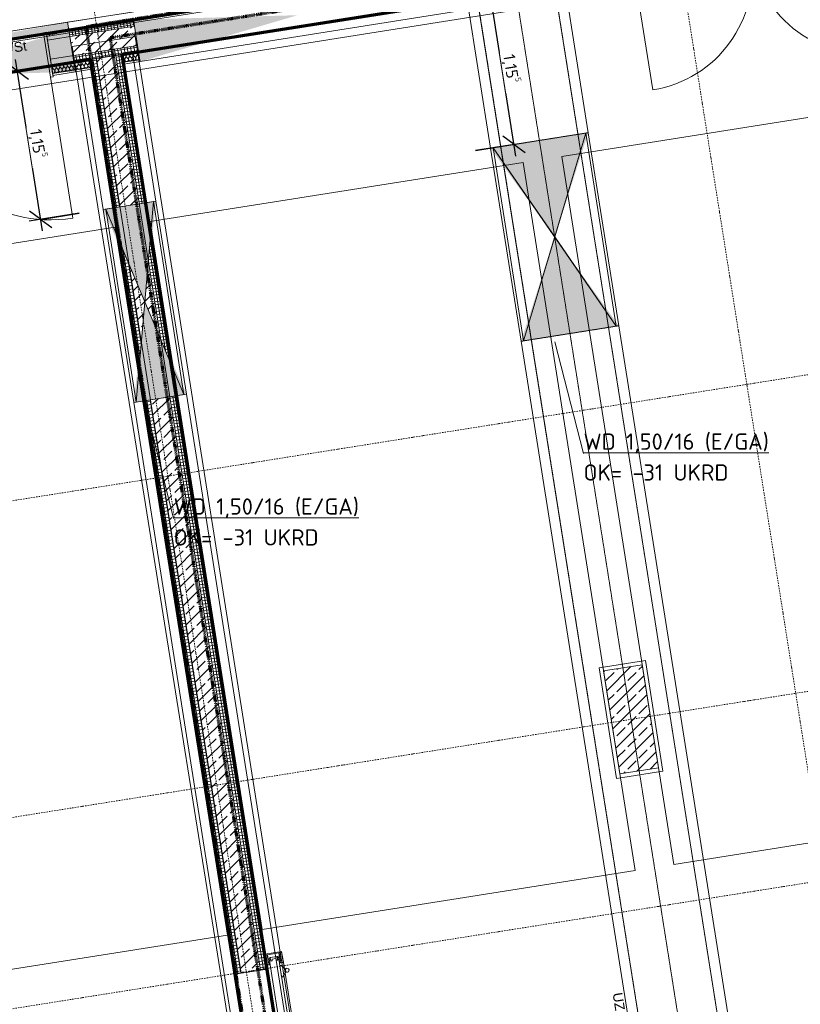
# Model space of a CAD drawing. Header units: millimetres. Extents: x 1523 to 75153, y -41886 to 10268.
# Tile 27 of 54: x 37375 to 43368, y -24164 to -16608. Entities that reach past the tile are written whole.
import ezdxf

# ---------------------------------------------------------------- set-up
doc = ezdxf.new("R2010")
doc.units = ezdxf.units.MM
for name, pattern in [('_Projekt 07 -  _  -  _  -  _  -', [7.5, 3.5, -2, 0, -2]), ('CAx_nichtHalbton', [20001.0584, 10000, -0.5292, 10000, -0.5292]), ('IMPORT-STRICHPUNKT _7_', [20, 10, -5, 0, -5]), ('IMPORT-VERDECKT _8_', [7.5, 5, -2.5]), ('Verdeckt 2x', [3.572, 2.3813, -1.1907])]:
    doc.linetypes.add(name, pattern=pattern)
for name, color, linetype, lineweight, true_color in [('50 A--Möblierung', 7, 'Continuous', 13, 0x656565), ('90 A--Achsraster _1_50_', 7, 'IMPORT-STRICHPUNKT _7_', 13, 0x656565), ('97 A--Etiketten _ Träger', 7, 'Continuous', 13, 0x656565), ('AD', 1, 'Continuous', 13, 0xff0000), ('Neubau_10 A--Stütze', 7, 'Continuous', 13, 0x656565), ('Neubau_10 A--Wand innen _tragend_', 7, 'Continuous', 13, 0x656565), ('Neubau_10 VSI--Wärmeschutz _veritkal_', 7, 'Continuous', 13, 0x656565), ('Neubau_20 A--Gründungsbelag', 7, 'Continuous', 13, 0x656565), ('Neubau_20 A--Träger _ Deckenkonstruktion', 7, 'IMPORT-VERDECKT _8_', 13, 0x656565), ('Sockelbeschichtung Sprühnebel', 7, 'Continuous', 13, 0x656565), ('Xref_706_5_--_ÜP_-1_000_16_Übersichtsplan UG_IFC 2025_01_13_dwg', 7, 'Continuous', 13, 0x767676), ('XX', 7, 'Continuous', 18, 0x804040)]:
    doc.layers.add(name, color=color, linetype=linetype, lineweight=lineweight, true_color=true_color)
for name, color, linetype, lineweight in [('AD_Detail', 7, 'Continuous', 13), ('Ax-50_BM-Bem', 7, 'Continuous', 9), ('Ax_BM-Bem', 7, 'Continuous', 9), ('GB_HLS-OBJ', 7, 'Continuous', 18), ('M-EQPM-___-IDEN', 7, 'Continuous', 9)]:
    doc.layers.add(name, color=color, linetype=linetype, lineweight=lineweight)
doc.styles.add('Arial', font='arial.ttf', dxfattribs={"height": 75})
doc.styles.add('ISOCPEUR', font='isocpeur.ttf', dxfattribs={"height": 125})
doc.styles.add('ISOCPEUR_2', font='isocpeur.ttf', dxfattribs={"height": 90})
doc.dimstyles.new('KI_1_8_mm_Isocpeur__cm_m__Aufrundung_auf_5_mm_ELT_Gesamtbemaßung', dxfattribs={"dimscale": 304.8, "dimtxt": 89.638306, "dimasz": 0.492126, "dimexe": 0.295276, "dimexo": 0.0625, "dimgap": 0.049213, "dimtad": 1, "dimlfac": 0.001, "dimrnd": 0.005, "dimzin": 0, "dimdsep": 46, "dimtxsty": 'ISOCPEUR_2', "dimblk1": 'OBLIQUE', "dimblk2": 'OBLIQUE', "dimsah": 1, "dimcen": 0.09, "dimdle": 0.295276, "dimadec": 0, "dimazin": 0, "dimtfac": 1, "dimtdec": 4, "dimtix": 1, "dimtmove": 0, "dimatfit": 3, "dimfxl": 0.984252, "dimfxlon": 1, "dimtvp": 1, "dimtfill": 1, "dimtolj": 1, "dimtzin": 0, "dimlwd": 25, "dimlwe": 25, "dimarcsym": 2})
pattern_1 = [(95.336, (0, 0), (24.891662, 2.324905), []), (185.336, (0, 0), (-2.324905, 24.891662), [])]
pattern_2 = [(86.336, (0, 0), (-86.42598, 5.53439), [0, -50]), (86.336, (-41.615, 27.72), (-86.42598, 5.53439), [0, -50])]
pattern_3 = [(131.336, (0, 0), (90.10192, 79.25683), []), (131.336, (-45.05, -39.63), (90.10192, 79.25683), [90, -30])]
pattern_4 = [(185.336, (0, 0), (-2.324905, 24.891662), []), (275.336, (0, 0), (24.891662, 2.324905), [])]

# ---------------------------------------------------------------- blocks, each defined once
blk = doc.blocks.new('SuD_WD_RB Allgemein - SuD_WD_RB Allgemein-38432118-SuD_-1UG gesamt Plot  - Blatt 2')
at = {"layer": 'AD', "lineweight": 18}
blk.add_hatch(color=256, dxfattribs=at).paths.add_polyline_path([(-185, 0), (-370, -750), (0, -750), (-144.6, -163.7)])
at = {"layer": 'AD_Detail', "lineweight": 18, "true_color": 0xff0000}
blk.add_hatch(color=1, dxfattribs=at).paths.add_polyline_path([(0, 750), (-370, 750), (-185, 0)])
at = {"layer": 'AD', "color": 7}
for p, q in [((-370, -750), (0, 750)), ((-370, 750), (0, -750)), ((-370, -750), (-370, 750)), ((-370, 750), (0, 750)), ((0, 750), (0, -750)), ((0, -750), (-370, -750))]:
    blk.add_line(p, q, dxfattribs=at)
at = {"layer": 'AD_Detail'}
for p, q in [((0, 750), (-370, 750)), ((-370, 750), (-185, 0)), ((-185, 0), (0, 750)), ((-185, 0), (-370, -750)), ((0, -750), (-185, 0)), ((-370, -750), (0, -750))]:
    blk.add_line(p, q, dxfattribs=at)
blk = doc.blocks.new('SuD_WD_RB Allgemein - SuD_WD_RB Allgemein-V10-SuD_-1UG gesamt Plot  - Blatt 2')
at = {"layer": 'AD', "lineweight": 18}
blk.add_hatch(color=256, dxfattribs=at).paths.add_polyline_path([(-360, 0), (-720.1, -750), (0, -750)])
at = {"layer": 'AD_Detail', "lineweight": 18, "true_color": 0xff0000}
blk.add_hatch(color=1, dxfattribs=at).paths.add_polyline_path([(0, 750), (-720.1, 750), (-360, 0)])
at = {"layer": 'AD', "color": 7}
for p, q in [((-720.1, -750), (0, 750)), ((-720.1, 750), (0, -750)), ((-720.1, -750), (-720.1, 750)), ((-720.1, 750), (0, 750)), ((0, 750), (0, -750)), ((0, -750), (-720.1, -750))]:
    blk.add_line(p, q, dxfattribs=at)
at = {"layer": 'AD_Detail'}
for p, q in [((0, 750), (-720.1, 750)), ((-720.1, 750), (-360, 0)), ((-360, 0), (0, 750)), ((-360, 0), (-720.1, -750)), ((0, -750), (-360, 0)), ((-720.1, -750), (0, -750))]:
    blk.add_line(p, q, dxfattribs=at)
blk = doc.blocks.new('Xref_706_5_--_ÜP_-1_000_11_Übersichtsplan UG_IFC 2024_09_30_dwg_FST_30-1-41959658-SuD_-1UG gesamt Plot  - Blatt 2')
at = {"layer": 'Neubau_10 A--Wand innen _tragend_', "color": 9, "true_color": 0xcbcbcb}
blk.add_line((-2530, 382), (7950, 382), dxfattribs=at)
at = {"layer": 'Neubau_10 A--Wand innen _tragend_', "color": 9, "true_color": 0xcbcbcb, "flags": 128}
for points in [[(-2615, 382), (-2532, 382), (-2530, 380.5), (-2530, 357.5), (-2532, 356), (-2544, 356), (-2548, 360), (-2607, 360), (-2608, 359), (-2608, 270), (-2548, 270), (-2545, 273), (-2532.2, 273), (-2530, 270.8), (-2530, 250), (-2615, 250)], [(-2532, 380), (-2610, 380), (-2610, 362), (-2547.2, 362), (-2544.2, 359), (-2532, 359)], [(-2423, 351), (-2511, 351), (-2511, 354), (-2511, 360.6), (-2476.6, 389.5), (-2457.4, 389.5), (-2423, 360.6), (-2423, 354)], [(-2581.9, 287.2), (-2584, 289.2), (-2584, 340.8), (-2581.9, 342.8), (-2557, 342.1), (-2555, 340.1), (-2555, 331.2), (-2556, 331.2), (-2556, 339.7), (-2557.4, 341.1), (-2581.6, 341.7), (-2583, 340.3), (-2583, 289.7), (-2581.6, 288.3), (-2557.4, 288.9), (-2556, 290.3), (-2556, 298.8), (-2555, 298.8), (-2555, 289.9), (-2557, 287.9)], [(-2581.5, 343), (-2581.5, 345.8), (-2576.3, 351), (-1293.7, 351), (-1285.7, 343), (-1259.2, 342.1), (-1259.2, 331), (-1273.2, 331), (-1273.2, 299), (-1259.2, 299), (-1259.2, 288), (-1285.7, 287), (-1293.7, 279), (-2576.3, 279), (-2581.5, 284.2), (-2581.5, 287), (-2555, 288), (-2555, 300), (-2570, 300), (-2570, 330), (-2555, 330), (-2555, 342)], [(-2608, 268), (-2608, 253), (-2532, 253), (-2532, 270), (-2533.1, 271), (-2544.2, 271), (-2547.2, 268)]]:
    blk.add_lwpolyline(points, close=True, dxfattribs=at)
at = {"layer": 'Neubau_10 A--Wand innen _tragend_', "color": 9, "true_color": 0xcbcbcb}
for start, end in [(0, 180), (180, 0)]:
    blk.add_arc((-2467, 401), 15, start, end, dxfattribs=at)
blk = doc.blocks.new('Xref_706_5_--_ÜP_-1_000_11_Übersichtsplan UG_IFC 2024_09_30_dwg_Tür Ol 2-Fl 27_9-41959946-SuD_-1UG gesamt Plot  - Blatt 2')
at = {"layer": 'Neubau_10 A--Wand innen _tragend_', "color": 9, "true_color": 0xcbcbcb}
for p, q in [((-905, 0), (-905, 905)), ((905, 0), (905, 905))]:
    blk.add_line(p, q, dxfattribs=at)
at = {"layer": 'Neubau_10 A--Wand innen _tragend_', "color": 9, "true_color": 0xcbcbcb, "flags": 128}
for points in [[(-1005, 75), (-990, 75), (-990, 0)], [(-1005, -50), (-905, -50), (-905, 0), (-1005, 0), (-1005, -50), (-1005, 0), (-1005, -50), (-1005, -200), (-1005, -250)], [(1005, -50), (905, -50), (905, 0), (1005, 0), (1005, -50), (1005, 0), (1005, -50), (1005, -200), (1005, -250)], [(1005, 75), (990, 75), (990, 0)]]:
    blk.add_lwpolyline(points, dxfattribs=at)
at = {"layer": 'Neubau_10 A--Wand innen _tragend_', "color": 9, "true_color": 0xcbcbcb}
for centre, start, end in [((-905, 0), 360, 90), ((905, 0), 90, 180)]:
    blk.add_arc(centre, 905, start, end, dxfattribs=at)
blk = doc.blocks.new('Xref_706_5_--_ÜP_-1_000_11_Übersichtsplan UG_IFC 2024_09_30_dwg__X384-41959957-SuD_-1UG gesamt Plot  - Blatt 2')
at = {"layer": 'Neubau_10 A--Wand innen _tragend_', "color": 9, "true_color": 0xcbcbcb, "flags": 128}
for points in [[(11157.1, -53315.3), (11158.6, -53316.6), (11161.1, -53324), (11159.3, -53331.6), (11153.8, -53337.1), (11146.2, -53338.9), (11138.8, -53336.4), (11127, -53328.4), (11123.5, -53326.7), (11119.6, -53326), (11115.7, -53326.3), (11112, -53327.8), (11108.8, -53330.1), (11106.5, -53333.3), (11105.1, -53337), (11104.7, -53340.9), (11105.4, -53344.8), (11107.2, -53348.3), (11109.8, -53351.2), (11113.2, -53353.3), (11117, -53354.4), (11120.9, -53354.4), (11124.7, -53353.3), (11128.1, -53351.2)], [(11104.8, -53317.7), (11105.8, -53319.8), (11108.5, -53322.7), (11111.8, -53324.7), (11115.6, -53325.8), (11119.6, -53325.8), (11123.4, -53324.8), (11126.7, -53322.7), (11134.4, -53316.4)], [(11129.4, -53379.8), (11126, -53381.8), (11122.2, -53382.9), (11118.3, -53382.9), (11114.5, -53381.8), (11111.2, -53379.7), (11108.5, -53376.8), (11106.7, -53373.3), (11106, -53369.4), (11106.4, -53365.5), (11107.8, -53361.8), (11110.2, -53358.7), (11113.3, -53356.3), (11117, -53354.9), (11120.9, -53354.5), (11124.8, -53355.2), (11128.3, -53357), (11140.1, -53365), (11147.5, -53367.4), (11155.1, -53365.6), (11160.7, -53360.1), (11162.4, -53352.5), (11160, -53345.1), (11154, -53340.1), (11146.2, -53339), (11139.1, -53342.1), (11128.1, -53351.2)], [(11130.7, -53408.3), (11127.4, -53410.4), (11123.6, -53411.5), (11119.6, -53411.5), (11115.8, -53410.4), (11112.5, -53408.3), (11109.8, -53405.4), (11108.1, -53401.8), (11107.4, -53398), (11107.7, -53394), (11109.1, -53390.4), (11111.5, -53387.2), (11114.6, -53384.8), (11118.3, -53383.4), (11122.2, -53383), (11126.1, -53383.7), (11129.7, -53385.5), (11141.5, -53393.5), (11148.9, -53396), (11156.5, -53394.2), (11162, -53388.6), (11163.8, -53381), (11161.3, -53373.6), (11155.3, -53368.6), (11147.6, -53367.6), (11140.4, -53370.7), (11129.4, -53379.8)], [(11132, -53436.9), (11128.7, -53438.9), (11124.9, -53440), (11121, -53440), (11117.2, -53438.9), (11113.8, -53436.8), (11111.2, -53433.9), (11109.4, -53430.4), (11108.7, -53426.5), (11109, -53422.6), (11110.5, -53418.9), (11112.8, -53415.8), (11116, -53413.4), (11119.6, -53411.9), (11123.6, -53411.6), (11127.4, -53412.3), (11131, -53414), (11142.8, -53422.1), (11150.2, -53424.5), (11157.8, -53422.7), (11163.3, -53417.2), (11165.1, -53409.6), (11162.6, -53402.2), (11156.6, -53397.2), (11148.9, -53396.1), (11141.7, -53399.2), (11130.7, -53408.3)], [(11133.4, -53465.4), (11130, -53467.5), (11126.2, -53468.5), (11122.3, -53468.5), (11118.5, -53467.4), (11115.1, -53465.4), (11112.5, -53462.5), (11110.7, -53458.9), (11110, -53455.1), (11110.4, -53451.1), (11111.8, -53447.5), (11114.2, -53444.3), (11117.3, -53441.9), (11121, -53440.5), (11124.9, -53440.1), (11128.8, -53440.8), (11132.3, -53442.6), (11144.1, -53450.6), (11151.5, -53453.1), (11159.1, -53451.3), (11164.6, -53445.7), (11166.4, -53438.1), (11163.9, -53430.7), (11157.9, -53425.7), (11150.2, -53424.6), (11143.1, -53427.8), (11132, -53436.9)], [(11134.7, -53493.9), (11131.3, -53496), (11127.6, -53497.1), (11123.6, -53497.1), (11119.8, -53496), (11116.5, -53493.9), (11113.8, -53491), (11112.1, -53487.5), (11111.3, -53483.6), (11111.7, -53479.7), (11113.1, -53476), (11115.5, -53472.8), (11118.6, -53470.5), (11122.3, -53469), (11126.2, -53468.7), (11130.1, -53469.4), (11133.6, -53471.1), (11145.5, -53479.1), (11152.9, -53481.6), (11160.5, -53479.8), (11166, -53474.3), (11167.8, -53466.7), (11165.3, -53459.3), (11159.3, -53454.3), (11151.5, -53453.2), (11144.4, -53456.3), (11133.4, -53465.4)], [(11136, -53522.5), (11132.7, -53524.6), (11128.9, -53525.6), (11124.9, -53525.6), (11121.2, -53524.5), (11117.8, -53522.5), (11115.2, -53519.5), (11113.4, -53516), (11112.7, -53512.1), (11113, -53508.2), (11114.5, -53504.5), (11116.8, -53501.4), (11120, -53499), (11123.6, -53497.6), (11127.6, -53497.2), (11131.4, -53497.9), (11135, -53499.7), (11146.8, -53507.7), (11154.2, -53510.1), (11161.8, -53508.3), (11167.3, -53502.8), (11169.1, -53495.2), (11166.6, -53487.8), (11160.6, -53482.8), (11152.9, -53481.7), (11145.7, -53484.9), (11134.7, -53493.9)], [(11137.4, -53551), (11134, -53553.1), (11130.2, -53554.2), (11126.3, -53554.2), (11122.5, -53553.1), (11119.1, -53551), (11116.5, -53548.1), (11114.7, -53544.5), (11114, -53540.7), (11114.4, -53536.7), (11115.8, -53533.1), (11118.2, -53529.9), (11121.3, -53527.5), (11125, -53526.1), (11128.9, -53525.7), (11132.8, -53526.4), (11136.3, -53528.2), (11148.1, -53536.2), (11155.5, -53538.7), (11163.1, -53536.9), (11168.6, -53531.3), (11170.4, -53523.7), (11167.9, -53516.3), (11161.9, -53511.3), (11154.2, -53510.3), (11147.1, -53513.4), (11136, -53522.5)], [(11138.7, -53579.6), (11135.3, -53581.6), (11131.5, -53582.7), (11127.6, -53582.7), (11123.8, -53581.6), (11120.5, -53579.5), (11117.8, -53576.6), (11116.1, -53573.1), (11115.3, -53569.2), (11115.7, -53565.3), (11117.1, -53561.6), (11119.5, -53558.5), (11122.6, -53556.1), (11126.3, -53554.7), (11130.2, -53554.3), (11134.1, -53555), (11137.6, -53556.7), (11149.4, -53564.8), (11156.9, -53567.2), (11164.5, -53565.4), (11170, -53559.9), (11171.7, -53552.3), (11169.3, -53544.9), (11163.3, -53539.9), (11155.5, -53538.8), (11148.4, -53541.9), (11137.4, -53551)], [(11173, -53615.2), (11174.4, -53609.4), (11171.9, -53602), (11165.9, -53597), (11158.2, -53595.9), (11151, -53599), (11140, -53608.1), (11136.7, -53610.2), (11132.9, -53611.2), (11128.9, -53611.2), (11125.1, -53610.2), (11121.8, -53608.1), (11119.1, -53605.2), (11117.4, -53601.6), (11116.7, -53597.8), (11117, -53593.8), (11118.4, -53590.2), (11120.8, -53587), (11124, -53584.6), (11127.6, -53583.2), (11131.6, -53582.8), (11135.4, -53583.5), (11139, -53585.3), (11150.8, -53593.3), (11158.2, -53595.8), (11165.8, -53594), (11171.3, -53588.4), (11173.1, -53580.8), (11170.6, -53573.4), (11164.6, -53568.4), (11156.9, -53567.3), (11149.7, -53570.5), (11138.7, -53579.6)], [(11144.3, -53616.5), (11140.3, -53613.8), (11136.8, -53612.1), (11132.9, -53611.4), (11129, -53611.7), (11125.3, -53613.2), (11122.1, -53615.5), (11120.6, -53617.7)]]:
    blk.add_lwpolyline(points, dxfattribs=at)
blk = doc.blocks.new('Xref_706_5_--_ÜP_-1_000_11_Übersichtsplan UG_IFC 2024_09_30_dwg__X385-41959958-SuD_-1UG gesamt Plot  - Blatt 2')
at = {"layer": 'Neubau_10 A--Wand innen _tragend_', "color": 9, "true_color": 0xcbcbcb, "flags": 128}
for points in [[(11086.2, -52941.8), (11086.8, -52945.2), (11088.6, -52948.7), (11091.2, -52951.6), (11094.6, -52953.7), (11098.3, -52954.8), (11102.3, -52954.8), (11106.1, -52953.7), (11109.4, -52951.7), (11120.5, -52942.6), (11126.6, -52939.9)], [(11129.6, -52939.7), (11135.3, -52940.5), (11141.3, -52945.5), (11143.8, -52952.9), (11142, -52960.5), (11136.5, -52966.1), (11128.9, -52967.9), (11121.5, -52965.4), (11109.7, -52957.4), (11106.2, -52955.6), (11102.3, -52954.9), (11098.4, -52955.3), (11094.7, -52956.7), (11091.6, -52959.1), (11089.2, -52962.3), (11087.8, -52965.9), (11087.4, -52969.9), (11088.1, -52973.7), (11089.9, -52977.3), (11092.5, -52980.2), (11095.9, -52982.3), (11099.7, -52983.3), (11103.6, -52983.4), (11107.4, -52982.3), (11110.8, -52980.2)], [(11112.1, -53008.8), (11108.7, -53010.8), (11104.9, -53011.9), (11101, -53011.9), (11097.2, -53010.8), (11093.9, -53008.7), (11091.2, -53005.8), (11089.5, -53002.3), (11088.7, -52998.4), (11089.1, -52994.5), (11090.5, -52990.8), (11092.9, -52987.7), (11096, -52985.3), (11099.7, -52983.8), (11103.6, -52983.5), (11107.5, -52984.2), (11111, -52985.9), (11122.8, -52994), (11130.3, -52996.4), (11137.9, -52994.6), (11143.4, -52989.1), (11145.1, -52981.5), (11142.7, -52974.1), (11136.7, -52969.1), (11128.9, -52968), (11121.8, -52971.1), (11110.8, -52980.2)], [(11099.6, -53067.7), (11096.5, -53065.8), (11093.9, -53062.9), (11092.1, -53059.4), (11091.4, -53055.5), (11091.8, -53051.6), (11093.2, -53047.9), (11095.5, -53044.7), (11098.7, -53042.4), (11102.4, -53040.9), (11106.3, -53040.5), (11110.2, -53041.3), (11113.7, -53043), (11125.5, -53051), (11132.9, -53053.5), (11140.5, -53051.7), (11146, -53046.2), (11147.8, -53038.6), (11145.3, -53031.2), (11139.3, -53026.2), (11131.6, -53025.1), (11124.4, -53028.2), (11113.4, -53037.3), (11110.1, -53039.4), (11106.3, -53040.4), (11102.3, -53040.4), (11098.5, -53039.3), (11095.2, -53037.3), (11092.5, -53034.3), (11090.8, -53030.8), (11090.1, -53026.9), (11090.4, -53023), (11091.8, -53019.3), (11094.2, -53016.2), (11097.4, -53013.8), (11101, -53012.4), (11105, -53012), (11108.8, -53012.7), (11112.4, -53014.5), (11124.2, -53022.5), (11131.6, -53025), (11139.2, -53023.1), (11144.7, -53017.6), (11146.5, -53010), (11144, -53002.6), (11138, -52997.6), (11130.3, -52996.5), (11123.1, -52999.7), (11112.1, -53008.8)], [(11148.6, -53065.4), (11146.7, -53059.7), (11140.7, -53054.7), (11132.9, -53053.6), (11125.8, -53056.7), (11114.8, -53065.8), (11112.7, -53067.1)]]:
    blk.add_lwpolyline(points, dxfattribs=at)
blk = doc.blocks.new('Xref_706_5_--_ÜP_-1_000_11_Übersichtsplan UG_IFC 2024_09_30_dwg_Tür Ol 1-Fl 27_17-41959960-SuD_-1UG gesamt Plot  - Blatt 2')
at = {"layer": 'Neubau_10 A--Wand innen _tragend_', "color": 9, "true_color": 0xcbcbcb}
blk.add_line((547.5, 10), (547.5, 1105), dxfattribs=at)
at = {"layer": 'Neubau_10 A--Wand innen _tragend_', "color": 9, "true_color": 0xcbcbcb, "flags": 128}
for points in [[(-567.5, -335), (-547.5, -335), (-547.5, 10), (-567.5, 10)], [(-567.5, -325), (-567.5, -275), (-567.5, -125), (-567.5, -75), (-567.5, -15), (-567.5, 0), (-567.5, -15), (-567.5, -75), (-567.5, -125), (-567.5, -275)], [(567.5, -335), (547.5, -335), (547.5, 10), (567.5, 10)], [(567.5, -325), (567.5, -275), (567.5, -125), (567.5, -75), (567.5, -15), (567.5, 0), (567.5, -15), (567.5, -75), (567.5, -125), (567.5, -275)]]:
    blk.add_lwpolyline(points, close=True, dxfattribs=at)
at = {"layer": 'Neubau_10 A--Wand innen _tragend_', "color": 9, "true_color": 0xcbcbcb}
blk.add_arc((547.5, 10), 1095, 90, 180, dxfattribs=at)
blk = doc.blocks.new('Xref_706_5_--_ÜP_-1_000_11_Übersichtsplan UG_IFC 2024_09_30_dwg_Standard-Rastermarker_7-V2-SuD_-1UG gesamt Plot  - Blatt 2')
at = {"layer": '90 A--Achsraster _1_50_', "color": 9, "true_color": 0xcbcbcb}
blk.add_line((37913.7, 0), (93092.9, 0), dxfattribs=at)
blk = doc.blocks.new('Xref_706_5_--_ÜP_-1_000_11_Übersichtsplan UG_IFC 2024_09_30_dwg_Standard-Rastermarker_7-V3-SuD_-1UG gesamt Plot  - Blatt 2')
at = {"layer": '90 A--Achsraster _1_50_', "color": 9, "true_color": 0xcbcbcb}
blk.add_line((36749.5, 0), (91928.7, 0), dxfattribs=at)
blk = doc.blocks.new('Xref_706_5_--_ÜP_-1_000_11_Übersichtsplan UG_IFC 2024_09_30_dwg_Standard-Rastermarker_12-V5-SuD_-1UG gesamt Plot  - Blatt 2')
at = {"layer": '90 A--Achsraster _1_50_', "color": 9, "true_color": 0xcbcbcb}
blk.add_line((0, 0), (28500, 0), dxfattribs=at)
blk = doc.blocks.new('Xref_706_5_--_ÜP_-1_000_11_Übersichtsplan UG_IFC 2024_09_30_dwg_Standard-Rastermarker_7-V7-SuD_-1UG gesamt Plot  - Blatt 2')
at = {"layer": '90 A--Achsraster _1_50_', "color": 9, "true_color": 0xcbcbcb}
blk.add_line((37359.3, 0), (92538.5, 0), dxfattribs=at)
blk = doc.blocks.new('Xref_706_5_--_ÜP_-1_000_11_Übersichtsplan UG_IFC 2024_09_30_dwg_Standard-Rastermarker_7-V9-SuD_-1UG gesamt Plot  - Blatt 2')
at = {"layer": '90 A--Achsraster _1_50_', "color": 9, "true_color": 0xcbcbcb}
blk.add_line((36979.2, 0), (92158.4, 0), dxfattribs=at)
blk = doc.blocks.new('Xref_706_5_--_ÜP_-1_000_16_Übersichtsplan UG_IFC 2025_01_13_dwg-35469238-SuD_-1UG gesamt Plot  - Blatt 2')
at = {"layer": 'Neubau_10 A--Stütze', "true_color": 0xcbcbcb}
h = blk.add_hatch(dxfattribs=at)
h.set_pattern_fill('FP_2', color=9, style=0, pattern_type=2)
h.set_pattern_definition(pattern_3)
h.paths.add_polyline_path([(19302, -49034.3), (19274.1, -48735.6), (18477.6, -48810), (18505.5, -49108.7), (19250.6, -49039.1)])
at = {"layer": 'Neubau_10 A--Wand innen _tragend_', "true_color": 0xededed}
for points in [[(13611.8, -52361.5), (13333.8, -51132), (13288.2, -52391.7), (13596.9, -52362.9)], [(13613, -54121.3), (13658.5, -52861.6), (13335, -52892.1), (13606.9, -54094.5)], [(13420.5, -54136.6), (13333.6, -52892), (13275.2, -52897.4), (13417.2, -54108.8)]]:
    blk.add_hatch(color=7, dxfattribs=at).paths.add_polyline_path(points)
at = {"layer": 'Neubau_10 A--Wand innen _tragend_', "true_color": 0xcbcbcb}
h = blk.add_hatch(dxfattribs=at)
h.set_pattern_fill('FP_3', color=9, style=0, pattern_type=2)
h.set_pattern_definition(pattern_4)
h.paths.add_polyline_path([(20627.8, -51883.3), (20623.1, -51833.5), (16189.1, -52247.7), (16193.7, -52297.5), (19684.8, -51971.4)])
h.paths.add_polyline_path([(15948.7, -52270.2), (14936.4, -52364.7), (15142.8, -52395.7), (15751.5, -52338.8)])
h.paths.add_polyline_path([(14700.2, -52437), (14695.6, -52387.2), (13623.6, -52487.3), (13628.2, -52537.1), (14700.2, -52437)])
h = blk.add_hatch(dxfattribs=at)
h.set_pattern_fill('FP_2', color=9, style=0, pattern_type=2)
h.set_pattern_definition(pattern_3)
h.paths.add_polyline_path([(20641.7, -52032.7), (20627.8, -51883.3), (16193.7, -52297.5), (16207.7, -52446.8), (20618.1, -52034.9)])
h.paths.add_polyline_path([(15454, -52442.3), (15751.5, -52338.8), (15142.8, -52395.7), (15454, -52442.3)])
h.paths.add_polyline_path([(15761.9, -52488.5), (15454, -52442.3), (15159.7, -52544.7), (15733.3, -52491.2)])
h.paths.add_polyline_path([(14714.2, -52586.4), (14700.2, -52437), (13628.2, -52537.1), (13642.2, -52686.5), (14673.2, -52590.2)])
h = blk.add_hatch(dxfattribs=at)
h.set_pattern_fill('FP_3', color=9, style=0, pattern_type=2)
h.set_pattern_definition(pattern_4)
h.paths.add_polyline_path([(20646.4, -52082.5), (20641.7, -52032.7), (16207.7, -52446.8), (16212.3, -52496.6), (20638.5, -52083.2)])
h.paths.add_polyline_path([(15968.3, -52519.4), (15761.9, -52488.5), (15159.7, -52544.7), (14962.4, -52613.4), (15920, -52523.9)])
h.paths.add_polyline_path([(14718.8, -52636.1), (14714.2, -52586.4), (13642.2, -52686.5), (13646.8, -52736.3), (14670, -52640.7)])
at = {"layer": 'Neubau_10 A--Wand innen _tragend_', "true_color": 0xededed}
h = blk.add_hatch(color=7, dxfattribs=at)
h.paths.add_polyline_path([(16219.8, -52576.6), (16217.9, -52556.9), (15968.3, -52519.4), (15920, -52523.9), (16043.9, -52545.7)])
h.paths.add_polyline_path([(16183.6, -52188.5), (16181.6, -52168.1), (15897.9, -52274.9), (15948.7, -52270.2)])
h = blk.add_hatch(color=7, dxfattribs=at)
h.paths.add_polyline_path([(15011.2, -52608.8), (14962.4, -52613.4), (14724.4, -52696.2), (14726.3, -52716.1), (14972.9, -52623.2)])
h.paths.add_polyline_path([(14986.8, -52360), (14688.1, -52307.6), (14690, -52327.8), (14936.4, -52364.7)])
at = {"layer": 'Neubau_10 A--Wand innen _tragend_', "true_color": 0xcbcbcb}
h = blk.add_hatch(dxfattribs=at)
h.set_pattern_fill('FP_4', color=9, style=0, pattern_type=2)
h.set_pattern_definition(pattern_1)
h.paths.add_polyline_path([(13334.9, -52891.8), (13384.7, -52887.2), (13338, -52387), (13288.2, -52391.7), (13330.2, -52840.6)])
h.paths.add_polyline_path([(13373.7, -53063.4), (13335, -52892.1), (13351.2, -53065.5)])
h = blk.add_hatch(dxfattribs=at)
h.set_pattern_fill('FP_2', color=9, style=0, pattern_type=2)
h.set_pattern_definition(pattern_3)
h.paths.add_polyline_path([(13534.1, -52873.2), (13487.4, -52373.1), (13338, -52387), (13384.7, -52887.2), (13454.9, -52880.6)])
h = blk.add_hatch(dxfattribs=at)
h.set_pattern_fill('FP_4', color=9, style=0, pattern_type=2)
h.set_pattern_definition(pattern_1)
h.paths.add_polyline_path([(13583.9, -52868.6), (13537.1, -52368.4), (13487.4, -52373.1), (13534.1, -52873.2), (13561.6, -52870.7)])
h = blk.add_hatch(dxfattribs=at)
h.set_pattern_fill('FP_7', color=9, style=0, pattern_type=2)
h.set_pattern_definition(pattern_2)
h.paths.add_polyline_path([(13623.6, -52487.3), (13611.8, -52361.5), (13596.9, -52362.9), (13608.6, -52488.7), (13616.5, -52488)])
h = blk.add_hatch(dxfattribs=at)
h.set_pattern_fill('FP_3', color=9, style=0, pattern_type=2)
h.set_pattern_definition(pattern_4)
h.paths.add_polyline_path([(13613.3, -52538.5), (13608.6, -52488.7), (13548.9, -52494.3), (13553.6, -52544.1), (13605.4, -52539.3)])
h = blk.add_hatch(dxfattribs=at)
h.set_pattern_fill('FP_3', color=9, style=0, pattern_type=2)
h.set_pattern_definition(pattern_4)
h.paths.add_polyline_path([(13628.2, -52537.1), (13623.6, -52487.3), (13608.6, -52488.7), (13613.3, -52538.5), (13620.3, -52537.9)])
h = blk.add_hatch(dxfattribs=at)
h.set_pattern_fill('FP_2', color=9, style=0, pattern_type=2)
h.set_pattern_definition(pattern_3)
h.paths.add_polyline_path([(13627.2, -52687.9), (13613.3, -52538.5), (13553.6, -52544.1), (13567.5, -52693.5), (13622.7, -52688.3)])
h = blk.add_hatch(dxfattribs=at)
h.set_pattern_fill('FP_2', color=9, style=0, pattern_type=2)
h.set_pattern_definition(pattern_3)
h.paths.add_polyline_path([(13642.2, -52686.5), (13628.2, -52537.1), (13613.3, -52538.5), (13627.2, -52687.9), (13635.1, -52687.1)])
h = blk.add_hatch(dxfattribs=at)
h.set_pattern_fill('FP_3', color=9, style=0, pattern_type=2)
h.set_pattern_definition(pattern_4)
h.paths.add_polyline_path([(13631.9, -52737.7), (13627.2, -52687.9), (13567.5, -52693.5), (13572.2, -52743.2), (13624, -52738.4)])
h = blk.add_hatch(dxfattribs=at)
h.set_pattern_fill('FP_3', color=9, style=0, pattern_type=2)
h.set_pattern_definition(pattern_4)
h.paths.add_polyline_path([(13646.8, -52736.3), (13642.2, -52686.5), (13627.2, -52687.9), (13631.9, -52737.7), (13638.9, -52737)])
h = blk.add_hatch(dxfattribs=at)
h.set_pattern_fill('FP_7', color=9, style=0, pattern_type=2)
h.set_pattern_definition(pattern_2)
h.paths.add_polyline_path([(13674.8, -53035.3), (13658.5, -52861.6), (13654.3, -52977.9), (13659.8, -53036.7)])
h.paths.add_polyline_path([(13658.5, -52861.6), (13646.8, -52736.3), (13631.9, -52737.7), (13643.6, -52863)])
at = {"layer": 'Neubau_20 A--Träger _ Deckenkonstruktion', "linetype": 'Continuous', "true_color": 0xededed}
blk.add_hatch(color=7, dxfattribs=at).paths.add_polyline_path([(15940.2, -49579.3), (15869.5, -48822.6), (15167.7, -49264.6), (15871.4, -48842.3), (15938.3, -49559.3), (15158.1, -49270.7), (15880, -49555.5)])
h = blk.add_hatch(color=7, dxfattribs=at)
h.paths.add_polyline_path([(15158.1, -49270.7), (15157.8, -49270.6), (14444.8, -49698.6), (14446.7, -49718.8), (15158, -49270.7)])
h.paths.add_polyline_path([(15147.8, -49266.6), (14376, -48962.1), (14377.9, -48981.6), (14818, -49144.5)])
at = {"layer": '50 A--Möblierung', "color": 9, "true_color": 0xcbcbcb, "flags": 128}
for points in [[(20020.9, -48665.8), (14544.7, -49177.3), (14298.3, -46538.8), (19774.4, -46027.3), (19528, -43388.8), (14051.8, -43900.3), (14298.3, -46538.8), (19774.4, -46027.3)], [(20318.5, -51852), (20048.8, -48964.5), (14572.6, -49476), (14842.3, -52363.5)], [(20613.3, -55008.2), (20343.6, -52120.8), (14867.5, -52632.3), (15137.2, -55519.7)]]:
    blk.add_lwpolyline(points, close=True, dxfattribs=at)
at = {"layer": 'Neubau_10 A--Stütze', "color": 9, "true_color": 0xcbcbcb, "flags": 128}
blk.add_lwpolyline([(19302, -49034.3), (19274.1, -48735.6), (18477.6, -48810), (18505.5, -49108.7)], close=True, dxfattribs=at)
at = {"layer": 'Neubau_10 A--Wand innen _tragend_', "color": 9, "true_color": 0xcbcbcb}
for p, q in [((20646.4, -52082.5), (25624.7, -51617.5)), ((20627.8, -51883.3), (13553.6, -52544.1)), ((20641.7, -52032.7), (13567.5, -52693.5)), ((13288.2, -52391.7), (13334.9, -52891.8)), ((13608.6, -52488.7), (13596.9, -52362.9)), ((16219.8, -52576.6), (16212.4, -52497)), ((14718.8, -52636.5), (14726.3, -52716.1)), ((13658.5, -52861.6), (13646.8, -52736.3))]:
    blk.add_line(p, q, dxfattribs=at)
at = {"layer": 'Neubau_10 A--Wand innen _tragend_', "color": 9, "true_color": 0xcbcbcb, "flags": 128}
for points in [[(13364.4, -49873.7), (13281.3, -48984), (13247.8, -48625.6), (12939.1, -48654.4), (12972.6, -49012.8), (13055.7, -49902.5), (13105.5, -49897.9), (13254.9, -49883.9), (13304.6, -49879.3), (13364.4, -49873.7), (13379.3, -49872.3), (13611.8, -52361.5)], [(13055.7, -49902.5), (13288.2, -52391.7), (13338, -52387), (13487.4, -52373.1), (13537.1, -52368.4), (13596.9, -52362.9), (13611.8, -52361.5), (13623.6, -52487.3)], [(20623.1, -51833.5), (25601.4, -51368.5), (25624.7, -51617.5), (26665.2, -51520.3), (26641.9, -51271.4), (35549.7, -50439.3)], [(13537.1, -52368.4), (13548.9, -52494.3), (13623.6, -52487.3), (20623.1, -51833.5), (20646.4, -52082.5), (16212.3, -52496.6)], [(14688.1, -52307.6), (14695.6, -52387.2), (14700.2, -52437), (14714.2, -52586.4), (14718.8, -52636.1), (16212.3, -52496.6), (16207.7, -52446.8), (16193.7, -52297.5), (16189.1, -52247.7), (16181.6, -52168.1)], [(13659.8, -53036.7), (13674.8, -53035.3), (13658.5, -52861.6), (13643.6, -52863), (13583.9, -52868.6), (13534.1, -52873.2), (13384.7, -52887.2), (13334.9, -52891.8), (13351.2, -53065.5), (13401, -53060.9), (13338, -52387)], [(13401, -53060.9), (13550.3, -53046.9), (13487.4, -52373.1)], [(13548.9, -52494.3), (13572.2, -52743.2), (13646.8, -52736.3), (14718.8, -52636.1)], [(13550.3, -53046.9), (13600.1, -53042.3), (13572.2, -52743.2)], [(13600.1, -53042.3), (13659.8, -53036.7), (13631.9, -52737.7)]]:
    blk.add_lwpolyline(points, dxfattribs=at)
blk.add_lwpolyline([(13275.2, -52897.4), (13507.7, -55386.6), (13566.4, -55381.1), (13333.6, -52892)], close=True, dxfattribs=at)
at = {"layer": 'Neubau_10 VSI--Wärmeschutz _veritkal_', "color": 9, "true_color": 0xcbcbcb}
blk.add_line((13228.5, -52397.3), (13275.2, -52897.4), dxfattribs=at)
at = {"layer": 'Neubau_10 VSI--Wärmeschutz _veritkal_', "color": 9, "true_color": 0xcbcbcb, "flags": 128}
for points in [[(15420, -44003.5), (25493.5, -43062.6), (25943.7, -47881.6), (15869.5, -48822.6), (14376, -48962.1), (13229, -49069.2), (13236.4, -49148.9), (26030.7, -47953.8), (25565.7, -42975.5)], [(12994.6, -56232.1), (13661.2, -56169.8), (13653.8, -56090.2), (13014.9, -49249.9), (12935.2, -49257.4), (12996, -49908.1)], [(14967.7, -55304.6), (13821.4, -55411.6), (13828.8, -55491.3), (26623.1, -54296.2), (26366.5, -51548.5), (16212.4, -52497), (14718.8, -52636.5), (13572.2, -52743.6), (13579.6, -52823.2), (14726.3, -52716.1), (16219.8, -52576.6), (26294.3, -51635.6), (26536.1, -54224), (16461.3, -55165.1), (14967.7, -55304.6)]]:
    blk.add_lwpolyline(points, dxfattribs=at)
blk.add_lwpolyline([(13548.9, -52494.3), (26263.3, -51306.7), (26263.3, -51307), (26342.9, -51299.6), (26086.5, -48551.2), (13292.2, -49746.3), (13299.7, -49825.9), (14446.7, -49718.8), (15940.2, -49579.3), (26014.3, -48638.3), (26255.8, -51227.1), (16181.6, -52168.1), (14688.1, -52307.6), (13541.5, -52414.7)], close=True, dxfattribs=at)
at = {"layer": 'Neubau_20 A--Gründungsbelag', "color": 9, "true_color": 0xcbcbcb, "flags": 128}
for points in [[(7092, -33904.2), (8541.9, -49426.7), (12972.6, -49012.8), (12939.1, -48654.4), (13188.1, -48631.2), (13548.9, -52494.3), (35549.7, -50439.3)], [(35533.5, -50691.9), (25624.7, -51617.5), (25601.4, -51368.5), (20623.1, -51833.5), (20646.4, -52082.5), (13572.2, -52743.2), (15254.1, -70749.9), (15005.2, -70773.1), (15122.3, -72027.7), (15371.3, -72004.4), (15431.9, -72653.5)]]:
    blk.add_lwpolyline(points, dxfattribs=at)
blk.add_lwpolyline([(8565.2, -49675.6), (9210.6, -56585.5), (13641.3, -56171.7), (13521.8, -54892.2), (13770.7, -54869), (13583.8, -52867.7), (13334.9, -52890.9), (12995.9, -49261.8)], close=True, dxfattribs=at)
at = {"layer": 'Neubau_20 A--Träger _ Deckenkonstruktion', "color": 9, "true_color": 0xcbcbcb}
blk.add_line((13015.4, -49470.8), (26058.6, -48252.5), dxfattribs=at)
at = {"layer": 'Neubau_20 A--Träger _ Deckenkonstruktion', "color": 9, "true_color": 0xcbcbcb, "flags": 128}
blk.add_lwpolyline([(26030.7, -47953.8), (12987.5, -49172.1), (13043.3, -49769.5), (26086.5, -48551.2)], close=True, dxfattribs=at)
for points in [[(15940.2, -49579.3), (15932.8, -49499.6), (15877, -48902.2), (15869.5, -48822.6)], [(14376, -48962.1), (14383.4, -49041.7), (14439.2, -49639.1), (14446.7, -49718.8)]]:
    blk.add_lwpolyline(points, dxfattribs=at)
at = {"layer": 'Sockelbeschichtung Sprühnebel', "color": 9, "true_color": 0xcbcbcb}
blk.add_line((15118.7, -72633.4), (9986.9, -17693.4), dxfattribs=at)
at = {"layer": 'Sockelbeschichtung Sprühnebel', "color": 9, "true_color": 0xcbcbcb, "flags": 128}
for points in [[(10436.6, -17722.2), (15333.6, -70149.9), (15413.3, -70142.4), (15649.1, -72667.4)], [(35557.5, -50317.9), (13418.3, -52386), (13463.8, -52873.9), (35528.2, -50774.5)]]:
    blk.add_lwpolyline(points, dxfattribs=at)
blk.add_lwpolyline([(18478.4, -49141.3), (18445, -48782.9), (19301.2, -48702.9), (19334.7, -49061.4)], close=True, dxfattribs=at)
for name, p, rotation in [('Xref_706_5_--_ÜP_-1_000_11_Übersichtsplan UG_IFC 2024_09_30_dwg_Standard-Rastermarker_7-V2-SuD_-1UG gesamt Plot  - Blatt 2', (18705.3, -110386.7), 95.33628353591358), ('Xref_706_5_--_ÜP_-1_000_11_Übersichtsplan UG_IFC 2024_09_30_dwg_Standard-Rastermarker_7-V7-SuD_-1UG gesamt Plot  - Blatt 2', (22190.1, -110061.2), 95.33628353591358), ('Xref_706_5_--_ÜP_-1_000_11_Übersichtsplan UG_IFC 2024_09_30_dwg_Standard-Rastermarker_7-V9-SuD_-1UG gesamt Plot  - Blatt 2', (24579.7, -109838), 95.33628353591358), ('Xref_706_5_--_ÜP_-1_000_11_Übersichtsplan UG_IFC 2024_09_30_dwg_Standard-Rastermarker_7-V3-SuD_-1UG gesamt Plot  - Blatt 2', (26023.5, -109703.1), 95.33628353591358), ('Xref_706_5_--_ÜP_-1_000_11_Übersichtsplan UG_IFC 2024_09_30_dwg_Standard-Rastermarker_12-V5-SuD_-1UG gesamt Plot  - Blatt 2', (29552, -46640.7), 185.3362835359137), ('Xref_706_5_--_ÜP_-1_000_11_Übersichtsplan UG_IFC 2024_09_30_dwg_FST_30-1-41959658-SuD_-1UG gesamt Plot  - Blatt 2', (23135.5, -51850), 5.336283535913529), ('Xref_706_5_--_ÜP_-1_000_11_Übersichtsplan UG_IFC 2024_09_30_dwg_Standard-Rastermarker_12-V5-SuD_-1UG gesamt Plot  - Blatt 2', (29970.5, -51121.2), 185.3362835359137), ('Xref_706_5_--_ÜP_-1_000_11_Übersichtsplan UG_IFC 2024_09_30_dwg__X385-41959958-SuD_-1UG gesamt Plot  - Blatt 2', (0, 0), 2.668141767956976), ('Xref_706_5_--_ÜP_-1_000_11_Übersichtsplan UG_IFC 2024_09_30_dwg__X384-41959957-SuD_-1UG gesamt Plot  - Blatt 2', (0, 0), 2.668141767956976)]:
    blk.add_blockref(name, p, dxfattribs=dict(rotation=rotation))
at = {"extrusion": (0, 0, -1)}
for name, p, zscale, rotation in [('Xref_706_5_--_ÜP_-1_000_11_Übersichtsplan UG_IFC 2024_09_30_dwg_Tür Ol 2-Fl 27_9-41959946-SuD_-1UG gesamt Plot  - Blatt 2', (-13094.6, -47630.5), -0.9999999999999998, 84.66371646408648), ('Xref_706_5_--_ÜP_-1_000_11_Übersichtsplan UG_IFC 2024_09_30_dwg_Tür Ol 1-Fl 27_17-41959960-SuD_-1UG gesamt Plot  - Blatt 2', (-13727.5, -53600.3), -0.9999999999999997, 84.66371646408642)]:
    blk.add_blockref(name, p, dxfattribs=dict(at, zscale=zscale, rotation=rotation))
at = {"layer": '97 A--Etiketten _ Träger', "insert": (20971.9, -49123.4), "char_height": 75, "width": 458.187, "attachment_point": 1, "rotation": 5.33628, "line_spacing_factor": 0.941778, "style": 'Arial'}
blk.add_mtext('UZ (b/h)', dxfattribs=at)
at = {"layer": 'Neubau_10 A--Wand innen _tragend_', "insert": (13469.4, -54014.7), "char_height": 75, "width": 946.675, "attachment_point": 1, "rotation": 95.33628, "line_spacing_factor": 0.941778, "style": 'Arial'}
blk.add_mtext('A-U 014.08-St/St', dxfattribs=at)
blk = doc.blocks.new('DIMBLOCK5-SuD_-1UG gesamt Plot  - Blatt 2')
at = {"layer": 'Ax-50_BM-Bem', "lineweight": 25}
for p, q in [((37550.4, -18229.7), (37341.9, -16912.7)), ((37059.6, -17048.5), (37444.8, -16987.5)), ((37355.9, -17001.6), (37270.1, -16939.2)), ((37355.9, -17001.6), (37059.6, -17048.5)), ((37355.9, -17001.6), (37441.7, -17063.9)), ((37832.7, -18093.8), (37447.5, -18154.9)), ((37536.4, -18140.8), (37450.6, -18078.4)), ((37536.4, -18140.8), (37832.7, -18093.8)), ((37536.4, -18140.8), (37622.2, -18203.1))]:
    blk.add_line(p, q, dxfattribs=at)
at = {"layer": 'Ax-50_BM-Bem', "color": 0, "lineweight": 25, "insert": (37559.4, -17438.9), "char_height": 90, "width": 271.061, "attachment_point": 1, "rotation": 279, "line_spacing_factor": 1.149209, "style": 'ISOCPEUR_2', "bg_fill": 3, "box_fill_scale": 1.25, "bg_fill_color": 256, "bg_fill_true_color": 13158600, "bg_fill_transparency": 0}
blk.add_mtext('1,15\\A2\\H0.5x;\\S5^  ;\\H2x;', dxfattribs=at)
blk = doc.blocks.new('_Oblique')
at = {"color": 0, "linetype": 'ByBlock', "lineweight": -2}
blk.add_line((-0.5, -0.5), (0.5, 0.5), dxfattribs=at)
blk = doc.blocks.new('DIMBLOCK6-SuD_-1UG gesamt Plot  - Blatt 2')
at = {"layer": 'Ax-50_BM-Bem', "lineweight": 25}
for p, q in [((40989.7, -16426.1), (40903.9, -16363.7)), ((41184.3, -17654.5), (40975.7, -16337.2)), ((40693.4, -16473), (41078.6, -16412)), ((40989.7, -16426.1), (40693.4, -16473)), ((40989.7, -16426.1), (41075.5, -16488.4)), ((41170.2, -17565.6), (41084.4, -17503.2)), ((40873.9, -17612.5), (41259.1, -17551.5)), ((41170.2, -17565.6), (40873.9, -17612.5)), ((41170.2, -17565.6), (41256, -17627.9))]:
    blk.add_line(p, q, dxfattribs=at)
at = {"layer": 'Ax-50_BM-Bem', "color": 0, "lineweight": 25, "insert": (41193.3, -16863.5), "char_height": 90, "width": 271.061, "attachment_point": 1, "rotation": 279, "line_spacing_factor": 1.149209, "style": 'ISOCPEUR_2', "bg_fill": 3, "box_fill_scale": 1.25, "bg_fill_color": 256, "bg_fill_true_color": 13158600, "bg_fill_transparency": 0}
blk.add_mtext('1,15\\A2\\H0.5x;\\S5^  ;\\H2x;', dxfattribs=at)

msp = doc.modelspace()

# ---------------------------------------------------------------- linework, layer by layer
at = {"layer": 'M-EQPM-___-IDEN'}
for p, q in [((41482.59, -19080.223), (41703.678, -19937.537)), ((38336.09, -19550.866), (38557.179, -20435.545))]:
    msp.add_line(p, q, dxfattribs=at)
at = {"layer": 'XX', "color": 7, "linetype": 'CAx_nichtHalbton', "lineweight": 70, "true_color": 0xffffff}
for p, q in [((38162.461, -16875.619), (72664.654, -11411.008)), ((34498.522, -17202.814), (39851.793, -16354.939)), ((18164.802, -20042.937), (37915.539, -16914.728)), ((37915.539, -16914.728), (39964.831, -29853.445)), ((40219.575, -29863.721), (38162.461, -16875.619))]:
    msp.add_line(p, q, dxfattribs=at)
at = {"layer": 'XX', "color": 9, "linetype": 'Verdeckt 2x', "true_color": 0xc0c0c0}
msp.add_line((18164.802, -20041.167), (69450.974, -11918.235), dxfattribs=at)
at = {"layer": 'XX', "color": 5, "linetype": '_Projekt 07 -  _  -  _  -  _  -', "lineweight": 70, "true_color": 0x0000ff}
for p, q in [((37885.222, -16661.197), (41322.935, -16116.717)), ((40059.661, -30390.065), (37885.222, -16661.197))]:
    msp.add_line(p, q, dxfattribs=at)
at = {"layer": 'XX', "color": 163, "linetype": '_Projekt 07 -  _  -  _  -  _  -', "lineweight": 70, "true_color": 0x8080c0}
for p, q in [((41467.336, -16210.429), (38069.688, -16748.563)), ((38069.688, -16748.563), (40228.484, -30378.662))]:
    msp.add_line(p, q, dxfattribs=at)

# ---------------------------------------------------------------- block references
at = {"layer": 'GB_HLS-OBJ', "rotation": 188.993808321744}
for name, p in [('SuD_WD_RB Allgemein - SuD_WD_RB Allgemein-V10-SuD_-1UG gesamt Plot  - Blatt 2', (41126.969, -18331.761)), ('SuD_WD_RB Allgemein - SuD_WD_RB Allgemein-38432118-SuD_-1UG gesamt Plot  - Blatt 2', (38153.365, -18802.404))]:
    msp.add_blockref(name, p, dxfattribs=at)
at = {"layer": 'Xref_706_5_--_ÜP_-1_000_16_Übersichtsplan UG_IFC 2025_01_13_dwg', "color": 9, "true_color": 0xcbcbcb, "rotation": 273.6637164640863}
msp.add_blockref('Xref_706_5_--_ÜP_-1_000_16_Übersichtsplan UG_IFC 2025_01_13_dwg-35469238-SuD_-1UG gesamt Plot  - Blatt 2', (89683.72, 0), dxfattribs=at)

# ---------------------------------------------------------------- texts
at = {"layer": 'M-EQPM-___-IDEN', "color": 1, "true_color": 0xff0000, "char_height": 125, "attachment_point": 1, "style": 'ISOCPEUR'}
for s, insert, width in [('\\LWD 1,50/16 (E/GA)', (41703.678, -19783.175), 1703.58594), ('OK= -31 UKRD', (41703.678, -20020.438), 1306.75062), ('\\LWD 1,50/16 (E/GA)', (38557.179, -20281.183), 1703.58594), ('OK= -31 UKRD', (38557.179, -20518.446), 1306.75062)]:
    msp.add_mtext(s, dxfattribs=dict(at, insert=insert, width=width))

# ---------------------------------------------------------------- next in the draw order: dimensions: what is measured, and where the dimension line sits
at = {"layer": 'Ax_BM-Bem', "lineweight": 25}
for base, p1, p2, override, picture, middle in [((40989.73, -16426.053), (40873.904, -17612.494), (40693.424, -16472.984), {"dimpost": '<>', "dimfxl": 1153.714192}, 'DIMBLOCK6-SuD_-1UG gesamt Plot  - Blatt 2', (41148.121, -16985.014)), ((37355.931, -17001.591), (37832.667, -18093.849), (37059.624, -17048.521), {"dimpost": '<>', "dimfxl": 1300.117624}, 'DIMBLOCK5-SuD_-1UG gesamt Plot  - Blatt 2', (37514.296, -17560.391))]:
    dim = msp.add_linear_dim(base=base, p1=p1, p2=p2, angle=279, text='\\A1;1,15\\Q;{\\A1;{\\H0.5x;\\S5^ ;}}', dimstyle='KI_1_8_mm_Isocpeur__cm_m__Aufrundung_auf_5_mm_ELT_Gesamtbemaßung', override=override, dxfattribs=at)
    dim.commit()
    dim.dimension.update_dxf_attribs({"geometry": picture, "text_midpoint": middle})

doc.saveas('drawing.dxf')
